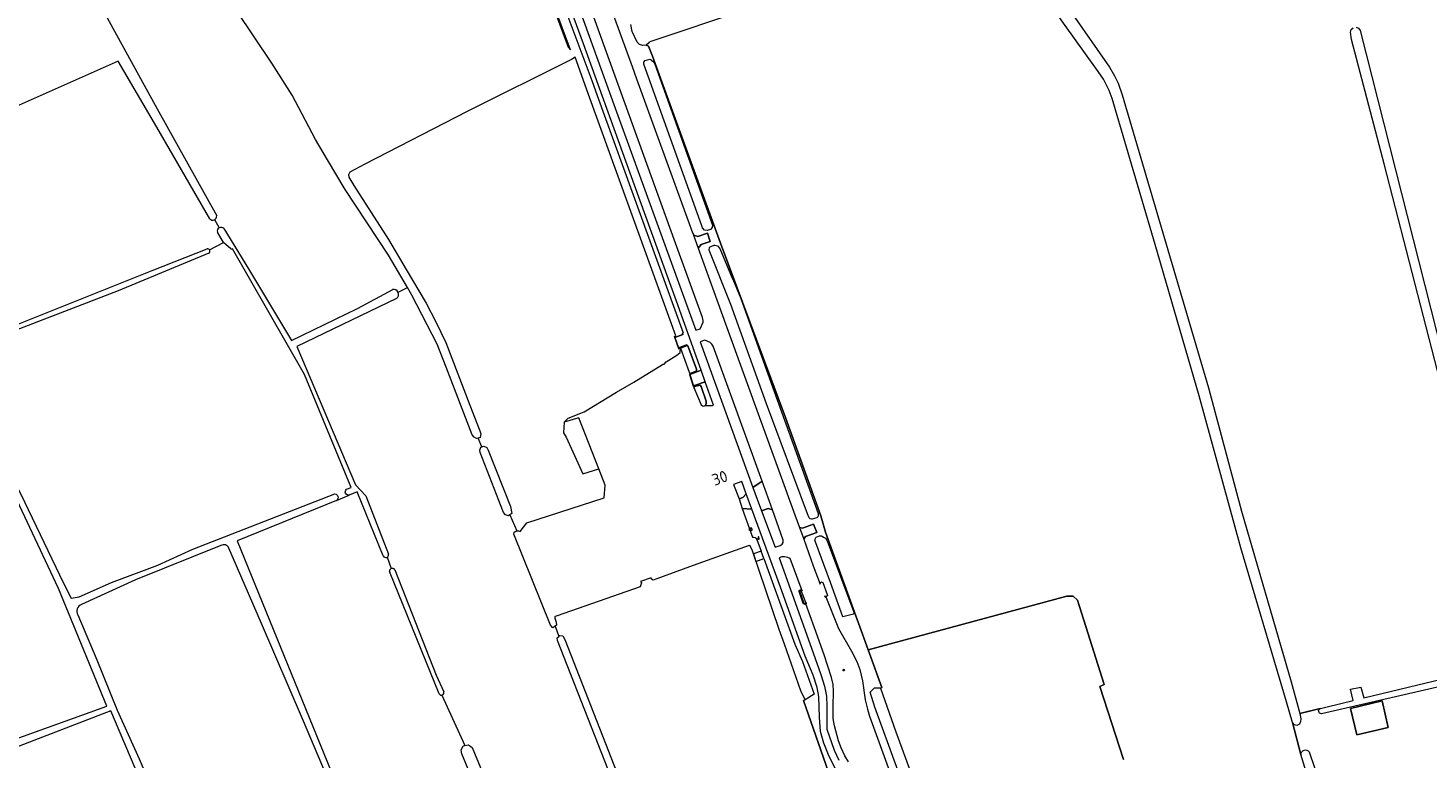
# Model space of a CAD drawing. Header units: metres. Extents: x 209813 to 223847, y 571801 to 587119.
# Tile 92 of 256: x 212828 to 213312, y 576461 to 576714. Entities that reach past the tile are written whole.
import ezdxf
from ezdxf.enums import TextEntityAlignment as Align

# ---------------------------------------------------------------- set-up
doc = ezdxf.new("R2010")
doc.units = ezdxf.units.M
for name, color, linetype, lineweight in [('B-RO-GR-GRAS-GV', 8, 'Continuous', 0), ('B-RO-IE-MEUBILAIR_WEGMEUBILAIR-S', 8, 'Continuous', 0), ('B-RO-IE-TERREINAFSCHEIDING_KUNSTMATIG_MUUR-GV', 8, 'Continuous', 0), ('B-RO-KL-DATA_CAI-S', 8, 'Continuous', 0), ('B-RO-OG-BEBOUWING-GV', 8, 'Continuous', 0), ('B-RO-OG-BEBOUWING-T18', 8, 'Continuous', 0), ('B-RO-OG-TERREIN_ERF-GV', 8, 'Continuous', 0), ('B-RO-OG-WATER_GREPPEL-GV', 8, 'Continuous', 0), ('B-RO-OG-WEG-GV', 8, 'Continuous', 0), ('B-RO-VH-VERHARDING_BETONSTRAATSTEEN-GV', 8, 'Continuous', 0), ('B-RO-VH-VERHARDING_HALFVERHARDING_GRIND-GV', 8, 'Continuous', 0), ('B-RO-VH-VERHARDING_PUIN-GV', 8, 'Continuous', 0), ('B-RO-VH-VERHARDING_STRAATBAKSTEEN-GV', 8, 'Continuous', 0), ('B-RO-VH-VERHARDING_TEGEL-GV', 8, 'Continuous', 0), ('B-RO-VW-VRI-S', 8, 'Continuous', 0)]:
    doc.layers.add(name, color=color, linetype=linetype, lineweight=lineweight)
doc.styles.add('NLCS-ISO', font='txt')
doc.styles.add('NLCS-ISO-M200-T18', font='txt', dxfattribs={"height": 0.36})

# ---------------------------------------------------------------- blocks, each defined once
blk = doc.blocks.new('SIE-WEG_PAAL_GRENSPAAL-SO')
at = {"linetype": 'ByBlock', "lineweight": 18}
h = blk.add_hatch(color=0, dxfattribs=at)
h.dxf.hatch_style = 1
h.paths.add_polyline_path([(0.90625, -0.5), (0.875, 0), (-0.875, 0), (-0.90625, -0.5)])
h.paths.add_polyline_path([(-0.8125, 1), (-0.84375, 0.5), (0.84375, 0.5), (0.8125, 1)])
at = {"color": 0, "linetype": 'ByBlock', "lineweight": 18}
blk.add_lwpolyline([(-1, -2), (1, -2), (0.75, 2), (-0.75, 2)], close=True, dxfattribs=at)
for points in [[(0.875, 0), (-0.875, 0)], [(0.84375, 0.5), (-0.84375, 0.5)], [(0.8125, 1), (-0.8125, 1)], [(0.90625, -0.5), (-0.90625, -0.5)]]:
    blk.add_lwpolyline(points, dxfattribs=at)
blk = doc.blocks.new('SKL-DATA_SIGNAAL_CAIKAST-SO')
at = {"color": 0, "linetype": 'ByBlock', "lineweight": 18}
for points in [[(-2, 2), (2, 2), (2, 1.68), (-2, 1.68)], [(-2, 1.52), (2, 1.52), (2, -2), (-2, -2)]]:
    blk.add_lwpolyline(points, close=True, dxfattribs=at)
at = {"color": 0, "linetype": 'ByBlock', "lineweight": 18, "style": 'NLCS-ISO'}
blk.add_text('cai', height=1.5, dxfattribs=at).set_placement((0, 0), align=Align.MIDDLE_CENTER)
blk = doc.blocks.new('SKL-VRI_PAAL-SO')
at = {"lineweight": 18}
blk.add_circle((0, 0), 1.59, dxfattribs=at)
at = {"lineweight": 18, "style": 'NLCS-ISO'}
blk.add_text('vri', height=1.8, dxfattribs=at).set_placement((-0.1, 0.1), align=Align.MIDDLE_CENTER)

msp = doc.modelspace()

# ---------------------------------------------------------------- linework, layer by layer
at = {"layer": 'B-RO-GR-GRAS-GV', "flags": 128}
for points in [[(212718.889, 576737.101), (212717.739, 576739.315), (212694.593, 576781.972), (212693.99, 576781.57), (212689.92, 576780.13), (212685.55, 576777.74), (212673.71, 576772.31), (212665.64, 576769.02), (212659.524, 576766.027), (212672.528, 576740.895), (212682.553, 576721.722), (212697.37, 576696.587), (212714.171, 576666.821), (212742.85, 576614.46), (212771.997, 576562.055), (212785.695, 576536.963), (212792.992, 576521.473), (212817.316, 576465.018), (212854.953, 576478.587), (212838.182, 576519.297), (212822.052, 576553.734), (212796.449, 576598.54), (212758.299, 576664.981), (212722.689, 576729.411)], [(213276.945, 576433.965), (213268.458, 576461.809), (213265.497, 576472.841), (213263.4, 576480.023), (213247.579, 576533.445), (213233.184, 576586.071), (213217.942, 576638.492), (213203.124, 576689.047), (213201.989, 576691.843), (213200.015, 576695.814), (213198.261, 576698.478), (213186.253, 576715.209), (213174.907, 576731.619), (213170.766, 576737.853)], [(212958.998, 576623.615), (212952.407, 576634.814), (212937.4, 576657.57), (212931.32, 576667.897), (212927.159, 576674.901), (212919.059, 576690.239), (212912.028, 576701.383), (212899.854, 576719.585), (212895.155, 576727.087), (212891.734, 576734.215), (212890.26, 576733.098), (212860.488, 576717.271), (212859.674, 576717.228), (212859, 576718.019), (212858.787, 576718.406), (212854.995, 576716.988), (212872.325, 576685.548), (212892.975, 576648.435)], [(213109.25, 576730.99), (213043.3, 576708.84), (213042.75, 576708.59), (213042.36, 576708.11), (213041.73, 576707.61), (213042.448, 576707.233), (213043.856, 576703.745), (213067.428, 576639.01), (213089.915, 576578.602), (213102.218, 576544.473), (213103.768, 576538.884), (213118.54, 576498.053), (213187.319, 576516.608), (213189.542, 576516.608), (213191.024, 576515.232), (213200.337, 576486.022), (213198.787, 576485.369), (213206.94, 576460.078)], [(213184.254, 576725.686), (213202.142, 576699.944), (213203.909, 576696.908), (213205.107, 576694.442), (213206.559, 576690.398), (213236.417, 576588.836), (213247.8, 576546.097), (213265.111, 576486.958), (213268.005, 576475.996), (213286.575, 576480.504), (213285.638, 576484.391), (213289.184, 576485.079), (213290.209, 576481.386), (213339.136, 576493.264), (213320.542, 576575.91), (213297.236, 576666.498), (213286.003, 576709.516), (213285.658, 576712.055), (213285.78, 576712.967), (213286.475, 576713.585)], [(213287.607, 576713.77), (213288.422, 576713.479), (213288.912, 576712.608), (213323.594, 576576.046)], [(212890.578, 576647.362), (212872.197, 576679.131), (212858.877, 576701.983), (212807.843, 576679.442), (212804.594, 576678.071), (212798.039, 576676.158), (212788.162, 576672.221), (212765.605, 576663.173)], [(213013.282, 576576.916), (213014.729, 576578.328), (213020.219, 576580.511), (213031.459, 576587.392), (213037.473, 576590.783), (213047.346, 576596.965), (213047.537, 576597.005), (213047.708, 576597.016), (213047.878, 576597.003), (213048.571, 576597.868), (213052.275, 576600.196), (213053.466, 576601.122), (213053.545, 576602.59), (213053.06, 576602.405), (213051.46, 576606.611), (213052.013, 576606.821), (213022.168, 576689.226), (213017.139, 576703.405), (213015.828, 576702.558), (212979.704, 576684.549), (212944.222, 576666.371), (212939.078, 576663.588), (212938.604, 576662.695), (212938.684, 576661.866), (212940.459, 576658.931), (212952.433, 576640.23), (212958.617, 576629.855), (212965.534, 576618.137), (212968.891, 576611.729), (212972.329, 576604.503), (212980.683, 576582.819), (212984.146, 576573.993), (212984.43, 576572.856), (212984.219, 576571.59), (212983.48, 576571.442)], [(212892.243, 576647.14), (212893.785, 576644.26)], [(212895.471, 576644.011), (212903.971, 576630.056), (212918.924, 576605.194), (212941.782, 576616.293), (212954.007, 576622.906)], [(212890.446, 576636.7), (212895.309, 576639.183), (212893.198, 576642.833)], [(212937.912, 576553.688), (212939.482, 576554.295), (212923.343, 576593.453), (212898.472, 576636.977), (212897.999, 576636.784), (212897.835, 576636.957), (212895.309, 576639.183)], [(212802.937, 576602.432), (212870.609, 576629.522), (212889.631, 576636.961)], [(212890.199, 576635.453), (212858.902, 576622.499), (212820.174, 576607.608), (212803.81, 576600.941)], [(212955.229, 576619.812), (212920.763, 576603.111), (212941.07, 576555.221), (212944.575, 576551.385), (212952.507, 576531.209)], [(212955.812, 576621.941), (212958.998, 576623.615)], [(212994.454, 576544.812), (212993.996, 576544.485), (212993.034, 576544.855), (212992.312, 576545.653), (212984.224, 576566.427), (212984.068, 576567.266), (212984.464, 576568.256), (212984.78, 576568.362), (212983.48, 576571.442), (212982.911, 576571.328), (212982.117, 576571.694), (212981.42, 576572.591), (212972.456, 576596.009), (212969.277, 576603.94), (212960.518, 576621.007), (212958.998, 576623.615)], [(212798.655, 576599.145), (212799.423, 576597.722), (212811.433, 576577.256), (212824.973, 576552.225), (212839.883, 576521.194), (212842.566, 576515.961), (212845.395, 576516.406), (212856.564, 576521.397), (212872.61, 576527.4), (212884.714, 576532.996), (212933.932, 576552.137)], [(212984.78, 576568.362), (212985.474, 576568.593), (212986.499, 576568.136), (212986.995, 576567.258), (212994.743, 576547.692), (212995.177, 576545.329), (212994.454, 576544.812), (212996.903, 576539.283), (212997.445, 576539.317), (212998.103, 576539.013), (213000.397, 576542.066), (213027.165, 576550.773), (213027.469, 576555.086), (213025.347, 576560.723)], [(212934.4, 576549.839), (212938.842, 576551.658)], [(212950.643, 576530.588), (212941.631, 576552.8), (212938.842, 576551.658)], [(212934.4, 576549.839), (212900.063, 576535.778), (212951.197, 576410.269), (212951.649, 576410.465), (212992.353, 576426.563), (212992.208, 576427.367), (212977.88, 576462.018), (212977.6, 576463.293), (212978.288, 576464.808), (212978.845, 576464.904)], [(213010.67, 576506.645), (213009.418, 576505.706), (213008.557, 576506.633), (212995.906, 576538.147), (212996.02, 576538.891), (212996.577, 576539.17), (212996.83, 576539.258)], [(212894.404, 576534.215), (212864.819, 576522.374), (212846.18, 576513.722)], [(212947.598, 576414.511), (212937.659, 576438.674), (212922.649, 576474.168), (212908.484, 576507.196), (212897.219, 576533.335)], [(213108.221, 576446.13), (213096.137, 576480.535), (213096.808, 576480.771), (213095.228, 576483.876), (213089.65, 576500), (213087.78, 576505.12), (213078.48, 576532.35), (213077.74, 576534.07), (213077.33, 576534.16), (213057.95, 576527.29), (213044.138, 576522.147), (213043.492, 576522.495), (213043.392, 576523.023), (213039.725, 576521.715), (213040.048, 576521.314), (213039.606, 576519.897), (213010.828, 576509.886), (213010.216, 576509.591), (213010.034, 576509.447)], [(212952.053, 576530.196), (212953.443, 576526.238)], [(212970.022, 576482.803), (212952.837, 576525.172)], [(212954.633, 576525.812), (212968.983, 576489.34), (212971.609, 576483.482)], [(212844.884, 576510.156), (212851.41, 576494.628), (212858.542, 576477.199), (212866.17, 576460.26), (212875.478, 576438.348), (212882.921, 576420.733), (212885.899, 576413.325), (212893.542, 576396.102), (212901.355, 576377.8), (212909.143, 576359.16), (212911.219, 576353.246), (212918.99, 576335.228), (212927.309, 576315.808), (212938.397, 576290.006), (212945.505, 576272.077), (212950.815, 576260.182), (212995.644, 576281.216)], [(213010.034, 576509.447), (213010.036, 576508.992), (213010.567, 576507.625), (213010.67, 576506.645)], [(213010.142, 576506.249), (213011.399, 576502.712), (213011.771, 576502.999), (213012.871, 576502.862), (213013.571, 576501.66), (213055.547, 576394.067)], [(213053.198, 576393.531), (213010.969, 576501.351), (213010.821, 576502.268), (213011.399, 576502.712)], [(212970.987, 576482.395), (212978.845, 576464.904), (212980.14, 576465.127), (212981.41, 576464.185), (212982.258, 576462.236), (213030.206, 576346.95), (213038.613, 576327.381), (213039.16, 576327.003), (213039.714, 576327.003), (213041.395, 576327.577), (213069.839, 576341.98)], [(212948.695, 576259.199), (212856.275, 576476.881), (212821.542, 576463.574), (212763.598, 576437.645), (212786.648, 576385.61), (212867.258, 576205.221), (212868.55, 576201.875), (212869.511, 576198.551), (212870.054, 576197.326), (212916.519, 576217.759)]]:
    msp.add_lwpolyline(points, dxfattribs=at)
msp.add_lwpolyline([(213018.411, 576578.451), (213013.282, 576576.916), (213013.044, 576573.265), (213013.996, 576571.757), (213019.791, 576559.057), (213025.347, 576560.723)], close=True, dxfattribs=at)
at = {"layer": 'B-RO-GR-GRAS-GV'}
for points in [[(212933.932, 576552.137, -0.6949267), (212934.4, 576549.839)], [(212938.842, 576551.658, -0.7555217), (212937.912, 576553.688)], [(212897.219, 576533.335, 0.4417274), (212894.404, 576534.215)], [(212846.18, 576513.722, 0.510921), (212844.884, 576510.156)]]:
    msp.add_lwpolyline(points, format="xyb", dxfattribs=at)
for centre, radius, start, end in [((212891.561, 576648.377), 1.412, 225.92096, 0.96341), ((212894.481, 576643.141), 1.318, 41.30783, 194.80565), ((212889.829, 576636.174), 0.811, 297.16078, 104.09581), ((212954.268, 576621.219), 1.704, 304.31791, 104.09581), ((212951.528, 576531.039), 0.993, 206.99804, 12.42257), ((212953.785, 576525.318), 0.981, 30.21193, 206.26481), ((212970.775, 576483.239), 0.87, 210.06621, 18.15214)]:
    msp.add_arc(centre, radius, start, end, dxfattribs=at)
at = {"layer": 'B-RO-IE-TERREINAFSCHEIDING_KUNSTMATIG_MUUR-GV', "flags": 128}
msp.add_lwpolyline([(213051.46, 576606.611), (213051.584, 576606.284), (213054.392, 576607.352), (213054.268, 576607.679)], dxfattribs=at)
msp.add_lwpolyline([(213053.545, 576602.59), (213055.868, 576603.473), (213055.743, 576603.8), (213052.935, 576602.732), (213053.06, 576602.405)], close=True, dxfattribs=at)
at = {"layer": 'B-RO-OG-BEBOUWING-GV', "flags": 128}
msp.add_lwpolyline([(213285.564, 576477.772), (213287.748, 576468.562), (213298.698, 576471.158), (213296.514, 576480.368)], close=True, dxfattribs=at)
at = {"layer": 'B-RO-OG-TERREIN_ERF-GV', "flags": 128}
for points in [[(213206.94, 576460.078), (213198.787, 576485.369), (213200.337, 576486.022), (213191.024, 576515.232), (213189.542, 576516.608), (213187.319, 576516.608), (213118.54, 576498.053), (213123.268, 576484.984), (213122.785, 576484.809), (213128.166, 576469.638), (213132.76, 576457.01)], [(213338.349, 576490.286), (213275.507, 576475.921)], [(213275.107, 576477.72), (213268.005, 576475.996), (213268.442, 576474.135), (213268.323, 576473.18), (213267.981, 576472.254), (213267.068, 576471.835), (213266.188, 576472.051), (213265.497, 576472.841), (213268.458, 576461.809)], [(213271.279, 576462.694), (213281.838, 576431.888), (213290.193, 576398.694)]]:
    msp.add_lwpolyline(points, dxfattribs=at)
msp.add_lwpolyline([(213298.698, 576471.158), (213287.748, 576468.562), (213285.564, 576477.772), (213296.514, 576480.368)], close=True, dxfattribs=at)
at = {"layer": 'B-RO-OG-TERREIN_ERF-GV'}
for points in [[(213275.507, 576475.921, -0.7965425), (213275.107, 576477.72)], [(213268.458, 576461.809, -0.7528717), (213271.279, 576462.694)]]:
    msp.add_lwpolyline(points, format="xyb", dxfattribs=at)
at = {"layer": 'B-RO-OG-WATER_GREPPEL-GV', "flags": 128}
for points in [[(213056.818, 576593.792), (213059.11, 576594.61), (213059.089, 576595.365), (213056.157, 576603.448), (213055.868, 576603.473), (213053.545, 576602.59), (213056.549, 576594.296)], [(213058.242, 576589.009), (213060.77, 576582.962), (213061.23, 576582.66), (213061.63, 576582.51), (213061.86, 576582.56), (213062.17, 576582.72), (213062.31, 576582.95), (213062.477, 576583.56), (213062.438, 576584.27), (213060.771, 576589.292), (213060.427, 576589.789), (213058.418, 576589.29)]]:
    msp.add_lwpolyline(points, close=True, dxfattribs=at)
at = {"layer": 'B-RO-OG-WEG-GV', "flags": 128}
for points in [[(213014.608, 576761.317), (213036.799, 576700.225), (213038.393, 576695.936), (213056.265, 576646.674), (213057.733, 576642.567), (213058.04, 576641.983), (213058.119, 576641.766), (213059.586, 576641.319), (213062.875, 576642.393), (213063.894, 576639.571), (213060.725, 576638.545), (213059.755, 576637.267), (213069.656, 576609.703), (213093.156, 576544.893), (213094.828, 576540.454), (213095.811, 576540.277), (213099.605, 576541.64), (213100.783, 576538.691), (213096.817, 576537.302), (213096.301, 576536.386), (213099.572, 576527.136), (213101.944, 576520.859), (213101.905, 576521.017), (213101.921, 576521.179), (213102.102, 576521.445), (213102.413, 576521.57), (213102.665, 576521.538), (213102.892, 576521.349), (213104.415, 576517.218), (213104.442, 576516.945), (213104.358, 576516.732), (213104.191, 576516.574), (213103.909, 576516.51), (213103.72, 576516.551), (213103.49, 576516.727), (213103.681, 576516.31), (213103.872, 576516.388), (213108.287, 576505.43), (213112.759, 576497.626), (213114.612, 576494.053), (213115.706, 576491.224), (213116.611, 576487.277), (213117.534, 576480.776), (213118.297, 576477.495), (213119.081, 576475.098), (213132.456, 576438.217)], [(213056.757, 576593.516), (213060.712, 576594.925), (213052.22, 576618.84), (213049.4, 576626.5), (213037.67, 576659.05), (213020, 576707.99), (213013.213, 576726.678)], [(213009.249, 576721.425), (213014.706, 576706.855), (213015.438, 576705.909), (213009.403, 576722.342)], [(213013.579, 576720.263), (213022.875, 576695.308), (213024.713, 576690.128), (213054.542, 576607.898), (213054.268, 576607.679), (213054.392, 576607.352), (213051.584, 576606.284), (213052.935, 576602.732), (213055.743, 576603.8), (213055.868, 576603.473), (213056.157, 576603.448), (213059.089, 576595.365), (213059.11, 576594.61), (213056.818, 576593.792), (213056.662, 576593.485), (213057.977, 576589.462), (213058.242, 576589.009), (213058.418, 576589.29), (213060.427, 576589.789), (213060.771, 576589.292), (213062.438, 576584.27), (213062.477, 576583.56), (213062.31, 576582.95), (213062.17, 576582.72), (213064.686, 576582.704), (213065.019, 576582.835), (213062.132, 576590.939), (213058.072, 576589.493)], [(213131.965, 576447.797), (213120.861, 576478.17), (213119.29, 576483.378), (213120.744, 576484.845), (213121.375, 576484.953), (213122.572, 576484.956), (213122.785, 576484.809), (213123.268, 576484.984), (213103.768, 576538.884), (213102.218, 576544.473), (213089.915, 576578.602), (213067.428, 576639.01), (213043.856, 576703.745), (213042.448, 576707.233), (213041.73, 576707.61), (213040.576, 576707.447), (213039.41, 576707.78), (213038.61, 576708.58), (213036.88, 576712.27), (213036.36, 576714.73)], [(213107.755, 576455.927), (213105.046, 576461.127), (213103.236, 576465.696), (213102.118, 576469.826), (213101.712, 576474.708), (213101.524, 576481.872), (213100.953, 576485.057), (213099.476, 576489.335), (213096.754, 576495.844), (213088.2, 576519.8), (213078.333, 576546.797), (213074.965, 576547.053), (213078.479, 576537.075), (213078.98, 576537.09), (213079.46, 576536.96), (213079.72, 576536.72), (213080.03, 576536.35), (213081.517, 576532.254)], [(213082.451, 576529.684), (213093.23, 576500), (213095.843, 576494.011), (213099.864, 576482.72), (213096.808, 576480.771), (213096.137, 576480.535), (213108.221, 576446.13)], [(213111.744, 576459.272), (213110.532, 576461.381), (213109.236, 576464.08), (213108.31, 576466.509), (213106.879, 576471.689), (213106.491, 576474.272), (213106.416, 576478.376), (213106.582, 576483.801), (213106.402, 576486.07), (213105.926, 576488.529), (213103.352, 576496.277), (213099.98, 576505.696), (213096.994, 576513.951), (213097.227, 576514.025), (213097.151, 576514.499), (213097.14, 576514.282), (213097.058, 576514.08), (213096.914, 576513.917), (213096.774, 576513.832), (213096.604, 576513.828), (213096.386, 576513.89), (213096.244, 576513.985), (213096.102, 576514.161), (213094.624, 576518.27), (213094.646, 576518.467), (213094.733, 576518.645), (213094.875, 576518.784), (213095.056, 576518.866), (213095.206, 576518.903), (213095.359, 576518.885), (213095.497, 576518.815), (213095.601, 576518.701), (213095.659, 576518.558), (213091.557, 576529.679), (213090.732, 576530.061), (213089.596, 576530.344), (213088.644, 576530.255), (213087.697, 576529.918), (213099.481, 576496.995), (213102.207, 576489.57), (213103.478, 576485.498), (213104.098, 576482.044), (213104.307, 576478.57), (213104.308, 576470.53), (213106.823, 576463.268), (213108.391, 576459.894)]]:
    msp.add_lwpolyline(points, dxfattribs=at)
for points in [[(213015.259, 576729.214), (213020, 576716.1), (213030.9, 576685.73), (213058.886, 576608.776), (213060.384, 576609.28), (213061.397, 576611.643), (213061.465, 576612.221), (213061.163, 576613.194), (213051.815, 576638.97), (213020.974, 576724.379), (213019.248, 576729.014), (213017.618, 576729.982)], [(213043.382, 576702.5), (213044.29, 576701.65), (213044.729, 576701), (213064.65, 576645.15), (213064.49, 576644.35), (213063.99, 576643.71), (213062.78, 576643.36), (213061.89, 576643.46), (213061.21, 576644.29), (213060.92, 576644.98), (213040.93, 576700.95), (213040.93, 576701.73), (213041.36, 576702.29), (213042.93, 576702.69)], [(213099.14, 576543.33), (213098.9, 576543.33), (213098.54, 576543.41), (213098.15, 576543.83), (213097.58, 576545.19), (213083.42, 576583.33), (213071.04, 576617.73), (213063.47, 576636.49), (213063.49, 576636.79), (213063.58, 576637.24), (213063.65, 576637.47), (213063.86, 576637.72), (213065.199, 576638.28), (213065.49, 576638.27), (213066.38, 576638.05), (213067.21, 576637.17), (213071.53, 576626.85), (213071.73, 576626.47), (213074.481, 576619.819), (213086.07, 576587.56), (213101.29, 576545.36), (213101.26, 576544.58), (213101.22, 576544.37), (213101.11, 576544.13), (213100.83, 576543.85)], [(213064.845, 576603.242), (213064.47, 576603.997), (213063.814, 576604.578), (213062.007, 576605.375), (213060.346, 576604.77), (213078.67, 576554.357), (213081.913, 576556.49)], [(213074.783, 576556.394), (213071.97, 576555.303), (213073.874, 576550.34), (213075.154, 576550.823), (213076.378, 576552.145)], [(213086.404, 576533.643), (213088.061, 576534.187), (213088.739, 576534.653), (213089.134, 576535.283), (213089.13, 576536.106), (213085.463, 576546.607), (213083.925, 576546.981), (213081.618, 576546.24)], [(213100.28, 576536.7), (213100.39, 576536.93), (213100.53, 576537.12), (213101.73, 576537.61), (213102.35, 576537.57), (213102.66, 576537.45), (213103.1, 576537.12), (213103.75, 576536.75), (213104.35, 576535.87), (213113.571, 576511.132), (213113.442, 576510.46), (213109.745, 576509.528), (213105.515, 576521.421), (213100.15, 576536.09), (213100.16, 576536.3)], [(213081.517, 576532.254), (213078.836, 576531.309), (213079.719, 576528.721), (213082.451, 576529.684)]]:
    msp.add_lwpolyline(points, close=True, dxfattribs=at)
at = {"layer": 'B-RO-VH-VERHARDING_BETONSTRAATSTEEN-GV', "flags": 128}
msp.add_lwpolyline([(213081.913, 576556.49), (213078.67, 576554.357), (213081.618, 576546.24), (213083.925, 576546.981), (213085.463, 576546.607)], close=True, dxfattribs=at)
at = {"layer": 'B-RO-VH-VERHARDING_HALFVERHARDING_GRIND-GV', "flags": 128}
msp.add_lwpolyline([(213062.132, 576590.939), (213060.712, 576594.925), (213056.757, 576593.516), (213058.072, 576589.493)], close=True, dxfattribs=at)
at = {"layer": 'B-RO-VH-VERHARDING_PUIN-GV', "flags": 128}
msp.add_lwpolyline([(213076.378, 576552.145), (213075.154, 576550.823), (213073.874, 576550.34), (213074.965, 576547.053), (213078.333, 576546.797)], close=True, dxfattribs=at)
at = {"layer": 'B-RO-VH-VERHARDING_STRAATBAKSTEEN-GV', "flags": 128}
for points in [[(213059.755, 576637.267), (213060.725, 576638.545), (213063.894, 576639.571), (213062.875, 576642.393), (213059.586, 576641.319), (213058.119, 576641.766)], [(213094.828, 576540.454), (213096.301, 576536.386), (213096.817, 576537.302), (213100.783, 576538.691), (213099.605, 576541.64), (213095.811, 576540.277)]]:
    msp.add_lwpolyline(points, close=True, dxfattribs=at)
at = {"layer": 'B-RO-VH-VERHARDING_TEGEL-GV', "flags": 128}
msp.add_lwpolyline([(213096.932, 576514.51), (213095.361, 576518.637), (213095.22, 576518.68), (213095.001, 576518.6), (213094.86, 576518.404), (213094.865, 576518.182), (213096.296, 576514.271), (213096.48, 576514.092), (213096.71, 576514.05), (213096.869, 576514.198)], close=True, dxfattribs=at)

# ---------------------------------------------------------------- block references
at = {"layer": 'B-RO-IE-MEUBILAIR_WEGMEUBILAIR-S', "xscale": 0.2, "yscale": 0.2, "zscale": 0.2}
msp.add_blockref('SIE-WEG_PAAL_GRENSPAAL-SO', (213080.609, 576536.798), dxfattribs=at)
msp.add_blockref('SIE-WEG_PAAL_GRENSPAAL-SO', (213080.609, 576536.798), dxfattribs=at)
at = {"layer": 'B-RO-KL-DATA_CAI-S', "xscale": 0.2, "yscale": 0.2, "zscale": 0.2}
msp.add_blockref('SKL-DATA_SIGNAAL_CAIKAST-SO', (213077.898, 576539.841), dxfattribs=at)
at = {"layer": 'B-RO-VW-VRI-S', "xscale": 0.2, "yscale": 0.2, "zscale": 0.2}
msp.add_blockref('SKL-VRI_PAAL-SO', (213110.08, 576491.051), dxfattribs=at)

# ---------------------------------------------------------------- texts
at = {"layer": 'B-RO-OG-BEBOUWING-T18', "style": 'NLCS-ISO-M200-T18'}
msp.add_text('30', height=4, rotation=19.9, dxfattribs=at).set_placement((213067.179, 576557.628), align=Align.MIDDLE)

doc.saveas('drawing.dxf')
